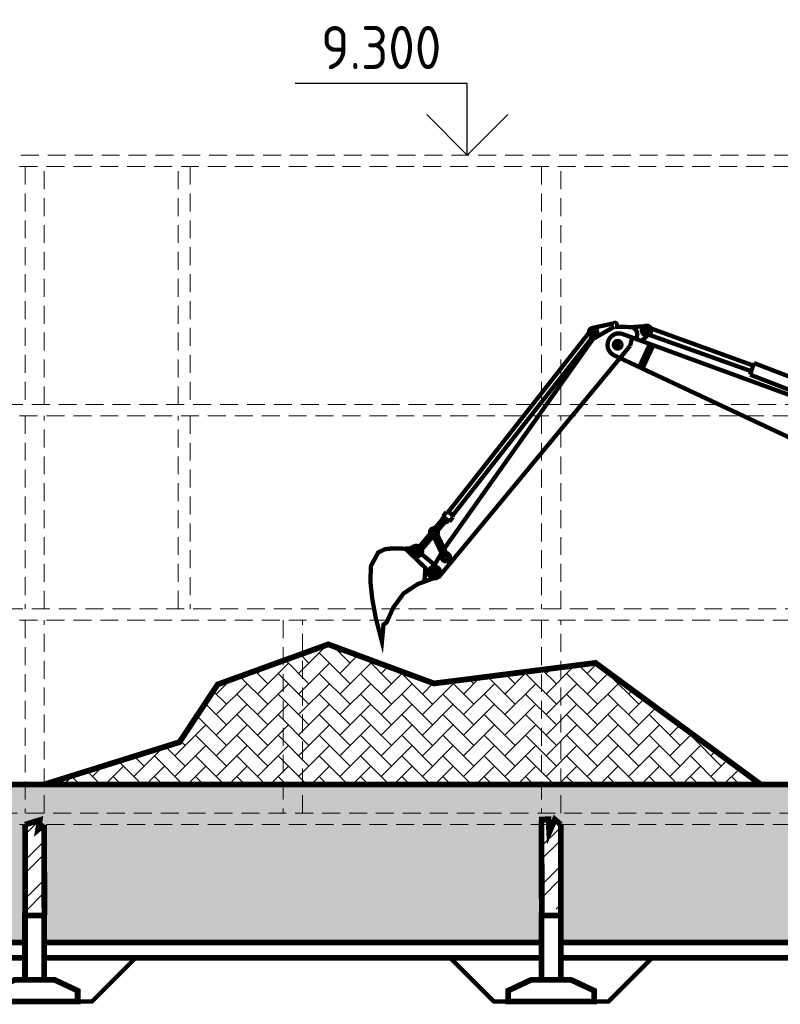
# Model space of a CAD drawing. Header units: metres. Extents: x 2193651 to 2201499, y 493187 to 494493.
# Tile 229 of 256: x 2201225 to 2201278, y 493766 to 493835. Entities that reach past the tile are written whole.
import ezdxf

# ---------------------------------------------------------------- set-up
doc = ezdxf.new("R2010")
doc.units = ezdxf.units.M
doc.linetypes.add('HIDDEN', pattern=[0.375, 0.25, -0.125])
doc.layers.add('МАШИНЫ', color=142, linetype='Continuous', lineweight=50)
doc.layers.add('НАДПИСИ И РАЗМЕРЫ', color=92, linetype='Continuous', lineweight=13)
doc.styles.add('StyleOne', font='isocpeur.ttf', dxfattribs={"width": 0.9})

# ---------------------------------------------------------------- blocks, each defined once
blk = doc.blocks.new('*U171')
for p, q in [((2628.218725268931, -956.6579786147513), (2628.218725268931, -951.6579786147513)), ((2628.218725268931, -951.6579786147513), (2640.218725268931, -951.6579786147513)), ((2628.218725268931, -956.6579786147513), (2625.390298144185, -953.829551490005)), ((2628.218725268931, -956.6579786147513), (2631.047152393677, -953.8295514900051)), ((2624.218725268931, -956.6579786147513), (2624.218725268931, -956.6579786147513))]:
    blk.add_line(p, q)

msp = doc.modelspace()

# ---------------------------------------------------------------- hatches: boundary and pattern name
at = {"lineweight": 0}
h = msp.add_hatch(dxfattribs=at)
h.set_pattern_fill('AR-HBONE', scale=0.01)
h.set_pattern_definition([(45, (3664.856992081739, -64.73424817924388), (0, 1.436840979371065), [3.048, -1.016]), (135, (3665.575412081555, -64.01582817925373), (1.4210854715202e-16, 1.436840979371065), [3.048, -1.016])])
h.paths.add_polyline_path([(2201243.096331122, 493789.8954099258), (2201238.522505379, 493788.2371300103), (2201235.861697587, 493784.2148481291), (2201226.432303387, 493781.2624925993), (2201243.096331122, 493781.2624925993)])
h.paths.add_polyline_path([(2201244.432303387, 493790.3797781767), (2201243.096331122, 493789.8954099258), (2201243.096331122, 493781.2624925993), (2201244.432303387, 493781.2624925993)])
h.paths.add_polyline_path([(2201261.096331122, 493789.2586330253), (2201253.600331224, 493788.3053096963), (2201246.232028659, 493791.0322840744), (2201244.432303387, 493790.3797781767), (2201244.432303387, 493781.2624925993), (2201261.096331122, 493781.2624925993)])
h.paths.add_polyline_path([(2201262.432303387, 493789.428538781), (2201261.096331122, 493789.2586330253), (2201261.096331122, 493781.2624925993), (2201262.432303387, 493781.2624925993)])
h.paths.add_polyline_path([(2201264.857555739, 493789.7369765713), (2201262.432303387, 493789.428538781), (2201262.432303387, 493781.2624925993), (2201276.378542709, 493781.2624925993)])
h = msp.add_hatch(dxfattribs=at)
h.set_pattern_fill('GRAVEL', scale=0.25)
h.set_pattern_definition([(228.0127875, (3669.428992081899, -58.38424817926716), (-50.80000000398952, -57.14999999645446), [0.8543036, -84.5762090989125]), (184.969741, (3668.857492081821, -59.01924817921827), (76.19999996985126, 6.35000036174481), [1.466011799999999, -145.1351222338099]), (132.5104471, (3667.396992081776, -59.14624817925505), (63.50000002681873, -69.84999997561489), [1.0337038, -102.33680698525]), (267.273689, (3664.920492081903, -60.73374817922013), (6.350000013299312, 126.9999999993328), [1.335011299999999, -132.1660935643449]), (292.83365418, (3664.856992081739, -62.06724817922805), (-31.75000000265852, 76.19999999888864), [1.309084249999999, -129.5995193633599]), (357.2736889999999, (3665.364992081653, -63.27374817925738), (-126.9999999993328, 6.35000001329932), [1.335011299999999, -132.1660935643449]), (37.69424047, (3666.698492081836, -63.33724817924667), (-82.54999999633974, -63.50000000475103), [1.76548415, -174.7827882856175]), (72.25532837, (3668.095492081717, -62.25774817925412), (44.45000001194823, 139.6999999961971), [1.6667988, -165.0131415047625]), (121.42956562, (3668.603492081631, -60.67024817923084), (-50.8000000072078, 82.54999999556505), [1.3395325, -132.61386424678]), (175.2363583, (3667.904992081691, -59.527248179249), (69.84999999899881, -6.35000001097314), [1.529283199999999, -74.93484237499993]), (222.3974378, (3666.380992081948, -59.40024817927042), (-76.19999999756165, -69.85000000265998), [1.9776948, -195.7919312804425]), (138.81407483, (3671.206992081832, -60.79724817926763), (-44.44999999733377, 38.10000000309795), [0.6750113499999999, -66.82641456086]), (171.4692344, (3670.698992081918, -60.35274817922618), (82.55000000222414, -12.69999998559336), [1.28420495, -127.1365974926]), (225, (3669.428992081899, -60.16224817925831), (-8.881784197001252e-16, -6.350000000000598), [0.89802335, -8.08223277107]), (203.19859051, (3668.984492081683, -59.40024817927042), (31.75000000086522, 12.69999999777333), [0.4836032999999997, -47.87655592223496]), (291.80140949, (3668.539992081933, -59.59074817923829), (-6.350000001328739, 19.04999999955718), [0.68391405, -33.511882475]), (30.96375653, (3668.793992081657, -60.2257481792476), (19.05000000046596, 12.69999999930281), [1.110799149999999, -35.91574538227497]), (161.56505118, (3669.746492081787, -59.65424817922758), (12.70000000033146, -6.349999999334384), [0.80321785, -19.27724529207]), (16.389540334, (3664.856992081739, -59.59074817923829), (63.50000000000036, 19.05000000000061), [1.12522, -111.3970666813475]), (70.34617594, (3665.936492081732, -59.27324817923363), (-25.40000000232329, -69.84999999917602), [0.94399735, -93.4555391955]), (293.19859051, (3669.746492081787, -58.38424817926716), (-12.69999999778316, 31.75000000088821), [0.9672002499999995, -47.39295897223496]), (343.6104596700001, (3670.12749208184, -59.27324817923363), (-63.50000000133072, 19.04999999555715), [1.125219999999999, -111.3970666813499]), (339.44395478, (3664.856992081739, -63.52774817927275), (-31.74999999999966, 12.70000000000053), [1.085087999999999, -53.16933578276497]), (294.7751406, (3665.872992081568, -63.90874817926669), (-31.75000003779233, 69.84999998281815), [0.9091802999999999, -90.0089834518]), (66.80140949, (3669.809992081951, -64.73424817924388), (12.69999999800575, 31.75000000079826), [0.9672002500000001, -47.39295897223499]), (17.35402464, (3670.190992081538, -63.8452481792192), (-82.54999999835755, -25.40000000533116), [1.06445685, -105.3809399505]), (69.44395478, (3666.698492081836, -64.73424817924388), (-12.70000000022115, -31.74999999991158), [0.5425439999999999, -53.71187978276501]), (101.309932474, (3669.428992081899, -64.73424817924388), (-6.350000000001, 25.40000000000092), [0.3237865, -32.054987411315]), (165.963756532, (3669.365492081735, -64.41674817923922), (19.04999999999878, -6.349999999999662), [1.30908425, -24.8726364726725]), (186.00900596, (3668.095492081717, -64.09924817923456), (63.49999999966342, 6.350000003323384), [1.213167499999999, -120.1034121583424]), (303.69006753, (3668.793992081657, -60.79724817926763), (-6.350000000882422, 12.69999999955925), [0.9158097, -21.9794408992]), (353.15722659, (3669.301992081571, -61.55924817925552), (107.9500000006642, -12.69999999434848), [1.5988919, -158.2900226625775]), (60.9453959, (3670.889492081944, -61.74974817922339), (-25.40000000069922, -44.44999999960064), [0.6537706, -64.723480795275]), (90, (3671.206992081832, -61.17824817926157), (-6.35, 6.35), [0.381, -5.968999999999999]), (120.25643716, (3667.968492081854, -63.90874817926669), (25.39999999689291, -44.45000000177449), [0.8821674, -87.334851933]), (48.01278749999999, (3667.523992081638, -63.14674817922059), (50.80000000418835, 57.14999999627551), [1.7086072, -83.72190549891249]), (0, (3668.666992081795, -61.87674817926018), (6.35, 6.35), [1.651, -4.699]), (325.3048465, (3670.317992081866, -61.87674817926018), (63.50000002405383, -44.44999996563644), [1.0040239, -99.39829181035]), (254.0546040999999, (3671.143492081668, -62.44824817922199), (-6.349999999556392, -25.40000000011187), [0.9245726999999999, -45.30412509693]), (207.64597536, (3670.889492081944, -63.33724817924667), (-120.6500000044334, -63.49999999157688), [1.505362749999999, -149.0311610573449]), (175.42607874, (3669.555992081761, -64.03574817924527), (-82.54999999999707, 6.349999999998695), [1.59257365, -157.6646161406])])
h.paths.add_polyline_path([(2201176.589456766, 493773.9624925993), (2201170.008614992, 493777.2529134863), (2201167.428780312, 493774.3862670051), (2201154.969573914, 493769.5256667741), (2201185.463108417, 493769.5256667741)])
h.paths.add_polyline_path([(2201177.332433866, 493774.7624925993), (2201175.832433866, 493774.7624925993), (2201175.832433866, 493775.5124925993), (2201174.332433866, 493775.5124925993), (2201174.332433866, 493776.2624925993), (2201172.832433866, 493776.2624925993), (2201172.832433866, 493777.0124925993), (2201171.332433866, 493777.0124925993), (2201171.332433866, 493777.7624925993), (2201170.467210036, 493777.7624925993), (2201170.008614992, 493777.2529134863), (2201177.739456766, 493773.3874925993), (2201185.463108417, 493769.5256667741), (2201186.332433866, 493769.5256667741), (2201186.332433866, 493770.2624925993), (2201184.832433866, 493770.2624925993), (2201184.832433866, 493771.0124925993), (2201183.332433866, 493771.0124925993), (2201183.332433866, 493771.7624925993), (2201181.832433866, 493771.7624925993), (2201181.832433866, 493772.5124925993), (2201180.332433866, 493772.5124925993), (2201180.332433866, 493773.2624925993), (2201178.832433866, 493773.2624925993), (2201178.832433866, 493774.0124925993), (2201177.332433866, 493774.0124925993)])
h.paths.add_polyline_path([(2201189.096331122, 493779.2624925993), (2201189.096331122, 493781.2624925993), (2201178.519027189, 493781.2624925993), (2201171.137213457, 493778.5069833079), (2201170.467210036, 493777.7624925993), (2201171.332433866, 493777.7624925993), (2201171.332433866, 493777.0124925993), (2201172.832433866, 493777.0124925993), (2201172.832433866, 493776.2624925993), (2201174.332433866, 493776.2624925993), (2201174.332433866, 493775.5124925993), (2201175.832433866, 493775.5124925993), (2201175.832433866, 493774.7624925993), (2201177.332433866, 493774.7624925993), (2201177.332433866, 493774.0124925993), (2201178.832433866, 493774.0124925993), (2201178.832433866, 493773.2624925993), (2201180.332433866, 493773.2624925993), (2201180.332433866, 493772.5124925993), (2201181.832433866, 493772.5124925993), (2201181.832433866, 493771.7624925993), (2201183.332433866, 493771.7624925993), (2201183.332433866, 493771.0124925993), (2201184.832433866, 493771.0124925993), (2201184.832433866, 493770.2624925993), (2201186.332433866, 493770.2624925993), (2201186.332433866, 493769.5256667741), (2201188.864317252, 493769.5256667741), (2201188.864317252, 493771.1756667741), (2201189.096331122, 493771.1756667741)])
h.paths.add_polyline_path([(2201190.432303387, 493781.2624925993), (2201189.096331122, 493781.2624925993), (2201189.096331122, 493779.2624925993), (2201190.432303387, 493779.2624925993)])
h.paths.add_polyline_path([(2201225.096331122, 493778.4624925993), (2201190.432303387, 493778.4624925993), (2201190.432303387, 493771.1756667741), (2201190.664317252, 493771.1756667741), (2201190.664317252, 493770.2490916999), (2201225.096331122, 493770.2490916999), (2201225.096331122, 493772.1374925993), (2201225.109327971, 493772.1374925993)])
h.paths.add_polyline_path([(2201214.842849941, 493781.2624925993), (2201200.156397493, 493781.2624925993), (2201190.432303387, 493781.2624925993), (2201190.432303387, 493779.2624925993), (2201214.842849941, 493779.2624925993)])
h.paths.add_polyline_path([(2201297.928560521, 493779.0560428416), (2201298.432303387, 493778.4624925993), (2201315.096331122, 493778.4624925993), (2201315.916003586, 493778.8617840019), (2201316.432303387, 493778.4624925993), (2201316.432303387, 493779.2624925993), (2201189.096331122, 493779.2624925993), (2201189.801362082, 493778.7583959), (2201189.854859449, 493778.4624925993), (2201225.096331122, 493778.4624925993), (2201226.116449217, 493778.7771453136), (2201226.063121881, 493778.4624925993), (2201261.096331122, 493778.4624925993), (2201261.111425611, 493778.8189902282), (2201261.580077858, 493778.8428747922), (2201261.599463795, 493778.4624925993), (2201261.863951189, 493778.4624925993), (2201262.01855349, 493778.8221012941), (2201262.432303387, 493778.4624925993), (2201297.096331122, 493778.4624925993), (2201297.09673146, 493778.6621346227), (2201297.464426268, 493778.6621346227)])
h.paths.add_polyline_path([(2201225.096331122, 493781.2624925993), (2201215.678822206, 493781.2624925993), (2201215.678822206, 493779.2624925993), (2201225.096331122, 493779.2624925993)])
h.paths.add_polyline_path([(2201215.678822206, 493781.2624925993), (2201214.842849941, 493781.2624925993), (2201214.842849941, 493779.2624925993), (2201215.678822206, 493779.2624925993)])
h.paths.add_polyline_path([(2201226.432303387, 493781.2624925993), (2201225.096331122, 493781.2624925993), (2201225.096331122, 493779.2624925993), (2201226.432303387, 493779.2624925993)])
h.paths.add_polyline_path([(2201261.096331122, 493778.4624925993), (2201226.432303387, 493778.4624925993), (2201226.445300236, 493772.1374925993), (2201226.432303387, 493772.1374925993), (2201226.432303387, 493770.2490916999), (2201261.096331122, 493770.2490916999), (2201261.096331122, 493772.1374925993), (2201261.109327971, 493772.1374925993)])
h.paths.add_polyline_path([(2201243.096331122, 493781.2624925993), (2201226.432303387, 493781.2624925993), (2201226.432303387, 493779.2624925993), (2201243.096331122, 493779.2624925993)])
h.paths.add_polyline_path([(2201244.432303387, 493781.2624925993), (2201243.096331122, 493781.2624925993), (2201243.096331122, 493779.2624925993), (2201244.432303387, 493779.2624925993)])
h.paths.add_polyline_path([(2201261.096331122, 493781.2624925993), (2201244.432303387, 493781.2624925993), (2201244.432303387, 493779.2624925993), (2201261.096331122, 493779.2624925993)])
h.paths.add_polyline_path([(2201262.432303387, 493781.2624925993), (2201261.096331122, 493781.2624925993), (2201261.096331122, 493779.2624925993), (2201262.432303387, 493779.2624925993)])
h.paths.add_polyline_path([(2201288.089430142, 493781.2624925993), (2201262.432303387, 493781.2624925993), (2201262.432303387, 493779.2624925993), (2201288.089430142, 493779.2624925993)])
h.paths.add_polyline_path([(2201297.096331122, 493778.4624925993), (2201262.432303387, 493778.4624925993), (2201262.445300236, 493772.1374925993), (2201262.432303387, 493772.1374925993), (2201262.432303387, 493770.2490916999), (2201297.096331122, 493770.2490916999), (2201297.096331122, 493772.1374925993), (2201297.109327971, 493772.1374925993)])
h.paths.add_polyline_path([(2201288.925402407, 493781.2624925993), (2201288.089430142, 493781.2624925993), (2201288.089430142, 493779.2624925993), (2201288.925402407, 493779.2624925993)])
h.paths.add_polyline_path([(2201298.432303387, 493781.2624925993), (2201297.096331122, 493781.2624925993), (2201297.096331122, 493779.2624925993), (2201298.432303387, 493779.2624925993)])
h.paths.add_polyline_path([(2201297.096331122, 493781.2624925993), (2201288.925402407, 493781.2624925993), (2201288.925402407, 493779.2624925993), (2201297.096331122, 493779.2624925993)])
h.paths.add_polyline_path([(2201315.096331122, 493781.2624925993), (2201298.432303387, 493781.2624925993), (2201298.432303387, 493779.2624925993), (2201315.096331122, 493779.2624925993)])
h.paths.add_polyline_path([(2201315.096331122, 493778.4624925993), (2201298.432303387, 493778.4624925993), (2201298.445300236, 493772.1374925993), (2201298.432303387, 493772.1374925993), (2201298.432303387, 493770.2490916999), (2201315.096331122, 493770.2490916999), (2201315.096331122, 493772.1374925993), (2201315.109327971, 493772.1374925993)])
h.paths.add_polyline_path([(2201316.432303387, 493781.2624925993), (2201315.096331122, 493781.2624925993), (2201315.096331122, 493779.2624925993), (2201316.432303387, 493779.2624925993)])
h.paths.add_polyline_path([(2201333.096331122, 493781.2624925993), (2201316.432303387, 493781.2624925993), (2201316.432303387, 493779.2624925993), (2201316.432303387, 493778.4624925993), (2201333.096331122, 493778.4624925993)])
h.paths.add_polyline_path([(2201351.096331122, 493778.4624925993), (2201316.432303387, 493778.4624925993), (2201316.433947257, 493777.6624925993), (2201333.680577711, 493777.6624925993), (2201333.793827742, 493778.0158232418), (2201334.433947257, 493777.6624925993), (2201351.097974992, 493777.6624925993)])
h.paths.add_polyline_path([(2201333.097974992, 493777.6624925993), (2201316.433947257, 493777.6624925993), (2201316.445300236, 493772.1374925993), (2201316.432303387, 493772.1374925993), (2201316.432303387, 493770.2490916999), (2201333.096331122, 493770.2490916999), (2201333.096331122, 493772.1374925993), (2201333.109327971, 493772.1374925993)])
h.paths.add_polyline_path([(2201334.432303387, 493781.2624925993), (2201333.096331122, 493781.2624925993), (2201333.096331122, 493778.4624925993), (2201334.432303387, 493778.4624925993)])
h.paths.add_polyline_path([(2201351.097974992, 493777.6624925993), (2201334.433947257, 493777.6624925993), (2201334.445300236, 493772.1374925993), (2201334.432303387, 493772.1374925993), (2201334.432303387, 493770.2490916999), (2201351.096331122, 493770.2490916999), (2201351.096331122, 493772.1374925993), (2201351.109327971, 493772.1374925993)])
h.paths.add_polyline_path([(2201351.096331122, 493781.2624925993), (2201334.432303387, 493781.2624925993), (2201334.432303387, 493778.4624925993), (2201351.096331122, 493778.4624925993)])
h.paths.add_polyline_path([(2201352.432303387, 493781.2624925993), (2201351.096331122, 493781.2624925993), (2201351.096331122, 493779.2624925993), (2201352.432303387, 493779.2624925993)])
h.paths.add_polyline_path([(2201369.577390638, 493778.8687085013), (2201370.488247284, 493778.5600356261), (2201371.205486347, 493778.8791485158), (2201371.682303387, 493778.4624925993), (2201388.346331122, 493778.4624925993), (2201388.952022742, 493778.6379628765), (2201389.383997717, 493778.8123004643), (2201389.682303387, 493778.4624925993), (2201424.346331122, 493778.4624925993), (2201424.96298114, 493778.9065801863), (2201425.682303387, 493778.4624925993), (2201443.014317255, 493778.4624925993), (2201443.014317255, 493779.2624925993), (2201351.096331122, 493779.2624925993), (2201351.096331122, 493778.4624925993), (2201352.097126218, 493778.8846881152), (2201352.407223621, 493778.4624925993), (2201369.096331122, 493778.4624925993)])
h.paths.add_polyline_path([(2201369.096331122, 493778.4624925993), (2201352.432303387, 493778.4624925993), (2201352.445300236, 493772.1374925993), (2201352.432303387, 493772.1374925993), (2201352.432303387, 493770.2490916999), (2201369.032303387, 493770.2490916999), (2201369.032303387, 493772.1874925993), (2201369.096331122, 493772.1874925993)])
h.paths.add_polyline_path([(2201369.096331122, 493781.2624925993), (2201352.432303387, 493781.2624925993), (2201352.432303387, 493779.2624925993), (2201369.096331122, 493779.2624925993)])
h.paths.add_polyline_path([(2201370.346331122, 493781.2624925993), (2201369.096331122, 493781.2624925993), (2201369.096331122, 493779.2624925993), (2201370.346331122, 493779.2624925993)])
h.paths.add_polyline_path([(2201371.682303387, 493781.2624925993), (2201370.432303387, 493781.2624925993), (2201370.432303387, 493779.2624925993), (2201371.682303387, 493779.2624925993)])
h.paths.add_polyline_path([(2201388.346331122, 493781.2624925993), (2201371.682303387, 493781.2624925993), (2201371.682303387, 493779.2624925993), (2201388.346331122, 493779.2624925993)])
h.paths.add_polyline_path([(2201388.346331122, 493778.4624925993), (2201371.682303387, 493778.4624925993), (2201371.682303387, 493772.6269780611), (2201371.832303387, 493772.6269780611), (2201371.832303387, 493770.2490916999), (2201388.346331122, 493770.2490916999), (2201388.346331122, 493772.5769780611), (2201388.358424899, 493772.5769780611)])
h.paths.add_polyline_path([(2201389.682303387, 493781.2624925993), (2201388.346331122, 493781.2624925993), (2201388.346331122, 493779.2624925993), (2201389.682303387, 493779.2624925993)])
h.paths.add_polyline_path([(2201406.334237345, 493781.2624925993), (2201389.682303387, 493781.2624925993), (2201389.682303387, 493779.2624925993), (2201406.334237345, 493779.2624925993)])
h.paths.add_polyline_path([(2201406.334237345, 493778.4624925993), (2201389.682303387, 493778.4624925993), (2201389.694397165, 493772.5769780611), (2201389.682303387, 493772.5769780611), (2201389.682303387, 493770.2490916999), (2201406.346331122, 493770.2490916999), (2201406.346331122, 493772.5769780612)])
h.paths.add_polyline_path([(2201407.67020961, 493781.2624925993), (2201406.334237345, 493781.2624925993), (2201406.334237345, 493779.2624925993), (2201407.67020961, 493779.2624925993)])
h.paths.add_polyline_path([(2201424.346331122, 493778.4624925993), (2201407.67020961, 493778.4624925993), (2201407.682303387, 493772.5769780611), (2201407.682303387, 493770.2490916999), (2201424.346331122, 493770.2490916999), (2201424.346331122, 493772.5769780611)])
h.paths.add_polyline_path([(2201424.346331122, 493781.2624925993), (2201407.67020961, 493781.2624925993), (2201407.67020961, 493779.2624925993), (2201424.346331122, 493779.2624925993)])
h.paths.add_polyline_path([(2201441.614317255, 493781.2624925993), (2201425.682303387, 493781.2624925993), (2201425.682303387, 493779.2624925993), (2201441.614317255, 493779.2624925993)])
h.paths.add_polyline_path([(2201425.682303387, 493781.2624925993), (2201424.346331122, 493781.2624925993), (2201424.346331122, 493779.2624925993), (2201425.682303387, 493779.2624925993)])
h.paths.add_polyline_path([(2201441.614317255, 493775.5269780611), (2201441.614317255, 493778.4624925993), (2201425.682303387, 493778.4624925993), (2201425.682303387, 493772.5769780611), (2201425.682303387, 493770.2490916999), (2201441.614317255, 493770.2490916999), (2201441.614317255, 493772.6269780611)])
h.paths.add_polyline_path([(2201442.711429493, 493780.3726564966), (2201443.79563697, 493778.790248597), (2201444.414317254, 493778.7624925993), (2201444.414317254, 493781.2624925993), (2201441.614317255, 493781.2624925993), (2201441.614317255, 493779.2624925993), (2201442.073801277, 493779.2624925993)])
h.paths.add_polyline_path([(2201447.320522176, 493781.2624925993), (2201444.414317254, 493781.2624925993), (2201444.414317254, 493778.7624925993), (2201453.187407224, 493778.7624925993)])
h = msp.add_hatch(dxfattribs=at)
h.set_pattern_fill('ANSI32', color=256, scale=0.2)
h.set_pattern_definition([(45, (2200247.761961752, 494072.9348271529), (-1.347038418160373, 1.347038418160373), []), (45, (2200248.659987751, 494072.9348271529), (-1.347038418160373, 1.347038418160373), [])])
h.paths.add_polyline_path([(2201226.432303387, 493778.4624925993), (2201225.096331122, 493778.4624925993), (2201225.108424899, 493772.1374925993), (2201226.444397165, 493772.1374925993)])
h.paths.add_polyline_path([(2201261.108424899, 493772.5769780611), (2201262.444397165, 493772.5769780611), (2201262.432303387, 493778.4624925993), (2201261.096331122, 493778.4624925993)])
h.paths.add_polyline_path([(2201298.432303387, 493778.4624925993), (2201297.096331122, 493778.4624925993), (2201297.108424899, 493772.5769780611), (2201298.444397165, 493772.5769780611)])
h.paths.add_polyline_path([(2201333.108424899, 493772.5769780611), (2201334.444397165, 493772.5769780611), (2201334.433947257, 493777.6624925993), (2201333.097974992, 493777.6624925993)])

# ---------------------------------------------------------------- linework, layer by layer
at = {"linetype": 'HIDDEN', "lineweight": 0, "ltscale": 5, "flags": 128}
for points in [[(2201155.312710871, 493821.5124925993), (2201168.096479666, 493821.5124925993), (2201168.096479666, 493822.1374925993), (2201169.596479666, 493822.1374925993), (2201169.596479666, 493822.8874925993), (2201171.096479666, 493822.8874925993), (2201171.096479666, 493823.6374925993), (2201172.596479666, 493823.6374925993), (2201172.596479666, 493824.3874925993), (2201174.096479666, 493824.3874925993), (2201174.096479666, 493825.1374925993), (2201175.596479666, 493825.1374925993), (2201370.346331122, 493825.1374925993)], [(2201370.346331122, 493824.3374925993), (2201174.839456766, 493824.3374925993), (2201168.332433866, 493821.0839811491), (2201169.832433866, 493821.0839811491), (2201169.832433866, 493820.3339811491), (2201171.332433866, 493820.3339811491), (2201171.332433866, 493819.5839811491), (2201172.832433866, 493819.5839811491), (2201172.832433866, 493818.8339811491), (2201174.332433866, 493818.8339811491), (2201174.332433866, 493818.0839811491), (2201175.832433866, 493818.0839811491), (2201175.832433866, 493817.3339811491), (2201177.332433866, 493817.3339811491), (2201177.332433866, 493816.5839811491), (2201178.832433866, 493816.5839811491), (2201178.832433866, 493815.8339811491), (2201180.332433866, 493815.8339811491), (2201180.332433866, 493815.0839811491), (2201181.832433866, 493815.0839811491), (2201181.832433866, 493814.7089811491), (2201181.832433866, 493814.3874925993), (2201189.932303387, 493814.3874925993), (2201189.932303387, 493813.5874925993), (2201181.075410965, 493813.5874925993), (2201168.332433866, 493807.2160040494), (2201168.332433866, 493806.9624925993), (2201169.832433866, 493806.9624925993), (2201169.832433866, 493806.2624925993), (2201171.332433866, 493806.2624925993), (2201171.332433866, 493805.5124925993), (2201172.832433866, 493805.5124925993), (2201172.832433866, 493804.7624925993), (2201174.332433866, 493804.7624925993), (2201174.332433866, 493804.0124925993), (2201175.832433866, 493804.0124925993), (2201175.832433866, 493803.2624925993), (2201177.332433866, 493803.2624925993), (2201177.332433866, 493802.5124925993), (2201178.832433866, 493802.5124925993), (2201178.832433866, 493801.7624925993), (2201180.332433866, 493801.7624925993), (2201180.332433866, 493801.0124925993), (2201181.832433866, 493801.0124925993), (2201181.832433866, 493800.2624925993)], [(2201225.096331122, 493824.3374925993), (2201225.096331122, 493807.7624925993)], [(2201226.432303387, 493807.7624925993), (2201226.432303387, 493824.3374925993)], [(2201235.765430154, 493807.7624925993), (2201235.765430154, 493824.3374925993)], [(2201236.601402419, 493824.3374925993), (2201236.601402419, 493807.7624925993)], [(2201261.096331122, 493824.3374925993), (2201261.096331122, 493807.7624925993)], [(2201262.432303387, 493807.7624925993), (2201262.432303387, 493824.3374925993)], [(2201189.096331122, 493806.9624925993), (2201369.745513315, 493806.9624925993), (2201369.745513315, 493807.7624925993), (2201189.096331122, 493807.7624925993)], [(2201225.096331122, 493806.9624925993), (2201225.096331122, 493793.5124925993)], [(2201226.432303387, 493793.5124925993), (2201226.432303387, 493806.9624925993)], [(2201235.765430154, 493793.5124925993), (2201235.765430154, 493806.9624925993)], [(2201236.601402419, 493806.9624925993), (2201236.601402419, 493793.5124925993)], [(2201261.096331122, 493806.9624925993), (2201261.096331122, 493793.5124925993)], [(2201262.432303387, 493793.5124925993), (2201262.432303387, 493806.9624925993)], [(2201189.096331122, 493792.7124925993), (2201369.745513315, 493792.7124925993), (2201369.745513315, 493793.5124925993), (2201189.096331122, 493793.5124925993)], [(2201225.096331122, 493792.7124925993), (2201225.096331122, 493779.2624925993)], [(2201226.432303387, 493779.2624925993), (2201226.432303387, 493792.7124925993)], [(2201243.096331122, 493792.7124925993), (2201243.096331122, 493779.2624925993)], [(2201244.432303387, 493779.2624925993), (2201244.432303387, 493792.7124925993)], [(2201261.096331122, 493792.7124925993), (2201261.096331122, 493779.2624925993)], [(2201262.432303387, 493779.2624925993), (2201262.432303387, 493792.7124925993)], [(2201316.432303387, 493779.2624925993), (2201189.096331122, 493779.2624925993)], [(2201189.096331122, 493778.4624925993), (2201316.432833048, 493778.4624925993)]]:
    msp.add_lwpolyline(points, dxfattribs=at)
at = {"color": 7, "linetype": 'Continuous', "const_width": 0.2999999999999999, "flags": 128}
for points in [[(2201251.608135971, 493797.698591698), (2201250.726906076, 493797.7253553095), (2201250.173307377, 493797.6605154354), (2201249.710274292, 493797.4321689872), (2201249.209930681, 493796.5032234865), (2201249.163173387, 493795.4526525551), (2201249.289062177, 493794.2487813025), (2201249.540044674, 493792.8734298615), (2201249.971190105, 493791.2242369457), (2201250.082522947, 493792.4027730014), (2201250.29210995, 493792.5557544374), (2201250.78173767, 493793.6280653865), (2201251.482977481, 493794.5856498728), (2201252.46806157, 493795.2325247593), (2201253.564481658, 493795.6397923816)], [(2201252.734967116, 493797.3249320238), (2201253.648307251, 493796.5629151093)]]:
    msp.add_lwpolyline(points, dxfattribs=at)
at = {"const_width": 0.4}
for points in [[(2201226.432303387, 493781.2624925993), (2201235.861697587, 493784.2148481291), (2201238.522505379, 493788.2371300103), (2201246.232028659, 493791.0322840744), (2201253.600331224, 493788.3053096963), (2201264.857555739, 493789.7369765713), (2201276.378542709, 493781.2624925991)], [(2201453.187407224, 493778.7624925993), (2201447.320522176, 493781.2624925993), (2201200.156397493, 493781.2624925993), (2201178.519027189, 493781.2624925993), (2201171.137213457, 493778.5069833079), (2201167.428780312, 493774.3862670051), (2201154.664317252, 493769.4065796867)]]:
    msp.add_lwpolyline(points, dxfattribs=at)
at = {"lineweight": 0, "const_width": 0.4}
for points in [[(2201262.432303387, 493778.4624925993), (2201262.01855349, 493778.8221012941), (2201261.627494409, 493777.9124884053), (2201261.580077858, 493778.8428747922), (2201261.111425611, 493778.8189902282), (2201261.096331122, 493778.4624925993)], [(2201226.432303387, 493778.4624925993), (2201226.003516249, 493778.1107954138), (2201226.116449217, 493778.7771453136), (2201225.096331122, 493778.4624925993)], [(2201225.096331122, 493778.4624925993), (2201225.109327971, 493772.1374925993)], [(2201226.445300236, 493772.1374925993), (2201226.432303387, 493778.4624925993)], [(2201261.096331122, 493778.4624925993), (2201261.109327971, 493772.1374925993)], [(2201262.445300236, 493772.1374925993), (2201262.432303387, 493778.4624925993)], [(2201225.096331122, 493769.2874925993), (2201225.096331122, 493772.1374925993), (2201226.432303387, 493772.1374925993), (2201226.432303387, 493769.2874925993)], [(2201261.096331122, 493769.2874925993), (2201261.096331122, 493772.1374925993), (2201262.432303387, 493772.1374925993), (2201262.432303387, 493769.2874925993)], [(2201226.432303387, 493769.2874925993), (2201226.432303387, 493767.6374925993), (2201225.096331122, 493767.6374925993), (2201225.096331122, 493769.2874925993)], [(2201262.432303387, 493769.2874925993), (2201262.432303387, 493767.6374925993), (2201261.096331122, 493767.6374925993), (2201261.096331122, 493769.2874925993)]]:
    msp.add_lwpolyline(points, dxfattribs=at)
at = {"lineweight": 0, "const_width": 0.4, "flags": 128}
for points in [[(2201225.096331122, 493770.2490916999), (2201190.664317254, 493770.2490916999)], [(2201261.096331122, 493770.2490916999), (2201226.432303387, 493770.2490916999)], [(2201297.096331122, 493770.2490916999), (2201262.432303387, 493770.2490916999)], [(2201225.096331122, 493769.1753742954), (2201190.664317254, 493769.1753742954)], [(2201261.096331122, 493769.1753742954), (2201226.432303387, 493769.1753742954)], [(2201297.096331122, 493769.1753742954), (2201262.432303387, 493769.1753742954)]]:
    msp.add_lwpolyline(points, dxfattribs=at)
at = {"linetype": 'HIDDEN', "lineweight": 0, "ltscale": 5, "const_width": 0.3, "flags": 128}
for points in [[(2201232.802217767, 493769.1753742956), (2201229.764317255, 493766.1374680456), (2201228.764317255, 493766.1374680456)], [(2201254.726416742, 493769.1753742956), (2201257.764317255, 493766.1374680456), (2201258.764317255, 493766.1374680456)], [(2201268.802217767, 493769.1753742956), (2201265.764317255, 493766.1374680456), (2201264.764317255, 493766.1374680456)]]:
    msp.add_lwpolyline(points, dxfattribs=at)
at = {"lineweight": 0, "const_width": 0.4}
for points in [[(2201222.764317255, 493766.1374925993), (2201222.764317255, 493766.8874925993), (2201224.364317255, 493767.6374925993), (2201227.164317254, 493767.6374925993), (2201228.764317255, 493766.8874925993), (2201228.764317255, 493766.1374925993)], [(2201258.764317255, 493766.1374925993), (2201258.764317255, 493766.8874925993), (2201260.364317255, 493767.6374925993), (2201263.164317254, 493767.6374925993), (2201264.764317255, 493766.8874925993), (2201264.764317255, 493766.1374925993)]]:
    msp.add_lwpolyline(points, close=True, dxfattribs=at)
at = {"layer": 'МАШИНЫ', "color": 7, "ltscale": 0.03, "const_width": 0.2999999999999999, "flags": 128}
for points in [[(2201264.586754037, 493813.0748105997), (2201266.129006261, 493813.4128785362)], [(2201264.945675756, 493812.6933619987), (2201254.29957903, 493797.682611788)], [(2201254.6102205, 493800.2755175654), (2201264.407654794, 493812.7643285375)], [(2201264.70372196, 493812.3335421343), (2201266.169229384, 493813.1761502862)], [(2201267.065866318, 493813.1560054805), (2201266.245472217, 493813.1758404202)], [(2201267.065866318, 493813.1560054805), (2201267.386497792, 493813.1482534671)], [(2201268.24986172, 493813.2036183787), (2201267.386497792, 493813.1482534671)], [(2201268.540857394, 493812.6195896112), (2201268.109660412, 493812.2211578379)], [(2201254.909847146, 493800.0300482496), (2201264.632818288, 493812.4282650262)], [(2201264.47233988, 493812.5295744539), (2201264.70372196, 493812.3335421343)], [(2201267.262788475, 493811.8351936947), (2201267.4158997, 493812.3950880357)], [(2201253.921386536, 493795.7120685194), (2201267.262788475, 493811.8351936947)], [(2201254.224353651, 493799.9510809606), (2201254.483399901, 493800.2662391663)], [(2201254.6102205, 493800.2755175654), (2201254.483399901, 493800.2662391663)], [(2201254.6102205, 493800.2755175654), (2201254.909450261, 493800.0295638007)], [(2201253.651973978, 493799.1182754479), (2201254.16117784, 493799.7238140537)], [(2201253.855427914, 493798.9545551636), (2201254.364053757, 493799.559406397)], [(2201254.280848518, 493799.9046946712), (2201254.14385743, 493799.7378502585)], [(2201254.14385743, 493799.7378502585), (2201254.407610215, 493799.5241088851)], [(2201254.224353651, 493799.9510809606), (2201254.667283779, 493799.5874039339)], [(2201254.610788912, 493799.6337902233), (2201254.407610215, 493799.5241088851)], [(2201254.667678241, 493799.587887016), (2201254.925704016, 493799.9038812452)], [(2201254.909847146, 493800.0300482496), (2201254.925704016, 493799.9038812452)], [(2201252.57487831, 493797.8374072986), (2201253.341748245, 493798.7493590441)], [(2201252.744212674, 493797.6331124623), (2201253.537945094, 493798.5770087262)], [(2201254.191534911, 493797.2606591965), (2201253.567486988, 493798.5717862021)], [(2201254.452712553, 493797.3849700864), (2201253.83049992, 493798.6922411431)], [(2201252.932038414, 493795.3938739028), (2201252.997704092, 493796.3636774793), (2201251.576455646, 493797.7301147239)], [(2201254.137581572, 493797.4100626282), (2201253.554382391, 493796.43975985)]]:
    msp.add_lwpolyline(points, dxfattribs=at)
for points in [[(2201266.215953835, 493813.1839050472, 1.440533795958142), (2201266.129006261, 493813.4128785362)], [(2201264.88521975, 493813.0127533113, 399.9991666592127), (2201264.887238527, 493813.0107645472)], [(2201267.656743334, 493812.3314520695, 0.5327218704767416), (2201267.386497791, 493813.1482534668)], [(2201268.74057201, 493812.9448801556, 399.9991666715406), (2201268.740793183, 493812.9416181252)], [(2201253.793958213, 493799.0444513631, 399.9991666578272), (2201253.795928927, 493799.0425099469)], [(2201251.576455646, 493797.7301147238, 0.1896911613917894), (2201252.096863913, 493797.7962289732)], [(2201252.605443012, 493797.7378406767, 399.9991666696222), (2201252.607906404, 493797.7354139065)], [(2201252.734967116, 493797.3249320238, 0.8036704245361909), (2201252.096863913, 493797.7962289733)], [(2201254.622987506, 493797.3061226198, 399.9991666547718), (2201254.624995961, 493797.3041440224)], [(2201253.913350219, 493796.3314216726, 399.9991666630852), (2201253.916243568, 493796.328571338)]]:
    msp.add_lwpolyline(points, format="xyb", dxfattribs=at)
at = {"layer": 'МАШИНЫ', "color": 7, "ltscale": 15, "const_width": 0.2999999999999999, "flags": 128}
msp.add_lwpolyline([(2201266.661546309, 493812.6951321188, 0.885896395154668), (2201266.160113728, 493811.1790473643)], format="xyb", dxfattribs=at)
for points in [[(2201266.661546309, 493812.6951321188), (2201286.635069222, 493805.3961032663)], [(2201268.552546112, 493812.6247591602), (2201275.724857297, 493810.0712001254)], [(2201268.710855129, 493813.0591958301), (2201275.848065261, 493810.4696899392)], [(2201268.678083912, 493812.0351102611), (2201267.89961323, 493810.362904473)], [(2201268.922554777, 493811.9550938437), (2201268.130831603, 493810.254420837)], [(2201266.160113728, 493811.1790473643), (2201284.68469067, 493802.4876382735)], [(2201275.901924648, 493810.6409299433), (2201275.634403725, 493809.832335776)], [(2201285.149088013, 493807.0912680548), (2201275.901924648, 493810.6409299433)], [(2201284.551332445, 493806.392924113), (2201275.634403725, 493809.832335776)]]:
    msp.add_lwpolyline(points, dxfattribs=at)
at = {"layer": 'МАШИНЫ', "color": 7, "ltscale": 0.03}
msp.add_open_spline([(2201252.734967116, 493797.3249320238), (2201252.990362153, 493797.1525100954), (2201253.347612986, 493796.8405567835), (2201253.687226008, 493796.5336040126), (2201253.777884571, 493796.4188451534)], degree=3, knots=[1.445834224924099, 1.445834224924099, 1.445834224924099, 1.445834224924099, 1.584433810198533, 1.65118131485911, 1.65118131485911, 1.65118131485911, 1.65118131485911], dxfattribs=at)
at = {"layer": 'НАДПИСИ И РАЗМЕРЫ', "color": 7, "ltscale": 0.03, "const_width": 0.2999999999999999, "flags": 128}
for points in [[(2201264.791298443, 493812.9164562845, 399.9991666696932), (2201264.79235896, 493812.9154115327)], [(2201268.632249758, 493812.9369913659, 399.9991666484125), (2201268.632397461, 493812.9348129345)], [(2201268.579246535, 493812.9070103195, 399.9991666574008), (2201268.579360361, 493812.9053315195)], [(2201268.533784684, 493812.9298204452, 399.9991666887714), (2201268.533865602, 493812.9286270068)], [(2201266.664505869, 493811.9113374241, 399.9991666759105), (2201266.664422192, 493811.9087125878)], [(2201266.648825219, 493811.9117588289, 399.9991666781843), (2201266.648746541, 493811.9092907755)], [(2201266.55449306, 493811.9142939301, 399.9991666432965), (2201266.554444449, 493811.9127690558)], [(2201266.533244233, 493811.9148649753, 399.9991666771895), (2201266.533202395, 493811.9135525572)], [(2201253.691951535, 493798.9398644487, 399.9991666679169), (2201253.692881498, 493798.9389483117)], [(2201252.477934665, 493797.6071070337, 399.9991666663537), (2201252.479097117, 493797.6059618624)], [(2201252.460663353, 493797.5893988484, 399.9991666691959), (2201252.461649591, 493797.5884272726)], [(2201254.51284631, 493797.1931954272, 399.9991666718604), (2201254.513731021, 493797.19232387)], [(2201253.90021572, 493796.3179549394, 399.999166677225), (2201253.902975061, 493796.3152366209)], [(2201253.740117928, 493796.1538075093, 399.999166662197), (2201253.741243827, 493796.1526983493)], [(2201253.726429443, 493796.1397727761, 399.9991666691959), (2201253.72741568, 493796.1388012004)]]:
    msp.add_lwpolyline(points, format="xyb", dxfattribs=at)

# ---------------------------------------------------------------- block references
at = {"xscale": -1}
msp.add_blockref('*U171', (2203884.139545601, 494781.795471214), dxfattribs=at)

# ---------------------------------------------------------------- texts
at = {"insert": (2201249.920820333, 493832.6374925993), "char_height": 3, "width": 12, "attachment_point": 5, "style": 'StyleOne'}
msp.add_mtext('9.300', dxfattribs=at)

doc.saveas('drawing.dxf')
